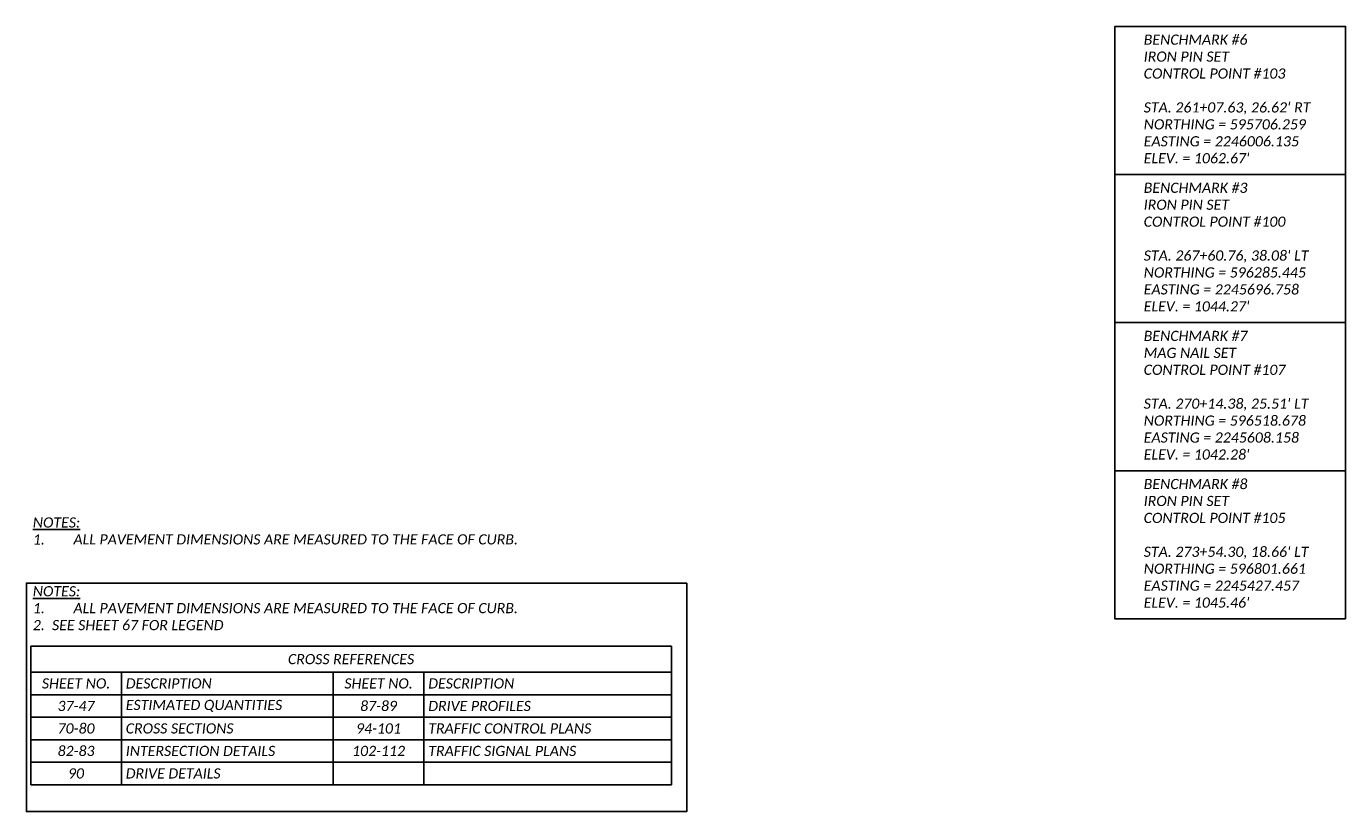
# Model space of a CAD drawing. Header units: feet. Extents: x 2244491 to 2246839, y 594397 to 597597.
# Tile 86 of 86: x 2246170 to 2246534, y 597108 to 597324. Entities that reach past the tile are written whole.
import ezdxf

# ---------------------------------------------------------------- set-up
doc = ezdxf.new("R2010")
doc.units = ezdxf.units.FT
doc.header["$MEASUREMENT"] = 0
doc.layers.add('0_View_Frame_Border', color=7, linetype='Continuous', plot=False)
doc.layers.add('TX_P_20', color=7, linetype='Continuous')
doc.styles.add('P_Slanted_Normal', font='calibrii.ttf', dxfattribs={"height": 0.14})

# ---------------------------------------------------------------- blocks, each defined once
blk = doc.blocks.new('*T1142')
at = {"layer": 'TX_P_20', "color": 0, "linetype": 'ByBlock', "lineweight": -2, "transparency": 16777216}
for p, q in [((0, 0), (176.56, 0)), ((0, 0), (0, -38.2)), ((176.56, 0), (176.56, -38.2)), ((0, -7.2), (176.56, -7.2)), ((25, -7.2), (25, -38.2)), ((83.36, -7.2), (83.36, -38.2)), ((108.36, -7.2), (108.36, -38.2)), ((0, -13.4), (176.56, -13.4)), ((0, -19.6), (176.56, -19.6)), ((0, -25.8), (176.56, -25.8)), ((0, -32), (176.56, -32)), ((0, -38.2), (176.56, -38.2))]:
    blk.add_line(p, q, dxfattribs=at)
at = {"layer": 'TX_P_20', "color": 0, "transparency": 16777216, "char_height": 2.8, "style": 'P_Slanted_Normal'}
for s, insert, width, attachment_point in [('CROSS REFERENCES', (88.28, -3.6), 174.1636, 5), ('SHEET NO.', (12.5, -10.3), 22.6, 5), ('DESCRIPTION', (26.2, -10.3), 55.9626, 4), ('SHEET NO.', (95.86, -10.3), 22.6, 5), ('DESCRIPTION', (109.56, -10.3), 65.8009, 4), ('37-47', (12.5, -16.5), 22.6, 5), ('ESTIMATED QUANTITIES', (26.2, -16.5), 55.9626, 4), ('87-89', (95.86, -16.5), 22.6, 5), ('DRIVE PROFILES', (109.56, -16.5), 65.8009, 4), ('70-80', (12.5, -22.7), 22.6, 5), ('CROSS SECTIONS', (26.2, -22.7), 55.9626, 4), ('94-101', (95.86, -22.7), 22.6, 5), ('TRAFFIC CONTROL PLANS', (109.56, -22.7), 65.8009, 4), ('82-83', (12.5, -28.9), 22.6, 5), ('INTERSECTION DETAILS', (26.2, -28.9), 55.9626, 4), ('102-112', (95.86, -28.9), 22.6, 5), ('TRAFFIC SIGNAL PLANS', (109.56, -28.9), 65.8009, 4), ('90', (12.5, -35.1), 22.6, 5), ('DRIVE DETAILS', (26.2, -35.1), 55.9626, 4)]:
    blk.add_mtext(s, dxfattribs=dict(at, insert=insert, width=width, attachment_point=attachment_point))

msp = doc.modelspace()

# ---------------------------------------------------------------- linework, layer by layer
at = {"layer": '0_View_Frame_Border', "color": 6, "elevation": 351.16, "flags": 128}
msp.add_lwpolyline([(2246352.232, 597170.821), (2246352.232, 597107.828), (2246170.231, 597107.828), (2246170.231, 597170.821)], close=True, dxfattribs=at)
at = {"layer": 'TX_P_20', "elevation": 3534245.503}
for points in [[(2246533.774, 597283.389), (2246470.197, 597283.389), (2246470.197, 597324.206), (2246533.774, 597324.206)], [(2246533.774, 597242.573), (2246470.197, 597242.573), (2246470.197, 597283.389), (2246533.774, 597283.389)], [(2246533.774, 597201.756), (2246470.197, 597201.756), (2246470.197, 597242.573), (2246533.774, 597242.573)], [(2246533.774, 597160.94), (2246470.197, 597160.94), (2246470.197, 597201.756), (2246533.774, 597201.756)]]:
    msp.add_lwpolyline(points, close=True, dxfattribs=at)

# ---------------------------------------------------------------- block references
msp.add_blockref('*T1142', (2246171.42, 597153.435))

# ---------------------------------------------------------------- texts
at = {"layer": 'TX_P_20', "char_height": 2.8, "width": 92.04502, "attachment_point": 4, "style": 'P_Slanted_Normal'}
for s, insert in [("BENCHMARK #6\\PIRON PIN SET \\PCONTROL POINT #103\\P\\PSTA. 261+07.63, 26.62' RT\\PNORTHING = 595706.259\\PEASTING = 2246006.135\\PELEV. = 1062.67'", (2246478.137, 597304.195)), ("BENCHMARK #3\\PIRON PIN SET\\PCONTROL POINT #100\\P\\PSTA. 267+60.76, 38.08' LT\\PNORTHING = 596285.445\\PEASTING = 2245696.758\\PELEV. = 1044.27'", (2246478.137, 597263.378)), ("BENCHMARK #7\\PMAG NAIL SET\\PCONTROL POINT #107\\P\\PSTA. 270+14.38, 25.51' LT\\PNORTHING = 596518.678\\PEASTING = 2245608.158\\PELEV. = 1042.28'", (2246478.137, 597222.562)), ("BENCHMARK #8\\PIRON PIN SET \\PCONTROL POINT #105\\P\\PSTA. 273+54.30, 18.66' LT\\PNORTHING = 596801.661\\PEASTING = 2245427.457\\PELEV. = 1045.46'", (2246478.137, 597181.745))]:
    msp.add_mtext(s, dxfattribs=dict(at, insert=insert))
at = {"layer": 'TX_P_20', "char_height": 2.8, "width": 179.46899, "attachment_point": 1, "rotation": 0.0091, "style": 'P_Slanted_Normal'}
for s, insert in [('\\pxql;{\\LNOTES:\\P\\pi-2,l2;}1.^IALL PAVEMENT DIMENSIONS ARE MEASURED TO THE FACE OF CURB.', (2246171.997, 597188.9)), ('\\pxql;{\\LNOTES:\\P\\pi-2,l2;}1.^IALL PAVEMENT DIMENSIONS ARE MEASURED TO THE FACE OF CURB.\\P2.  SEE SHEET 67 FOR LEGEND', (2246171.997, 597169.954))]:
    msp.add_mtext(s, dxfattribs=dict(at, insert=insert))

doc.saveas('drawing.dxf')
